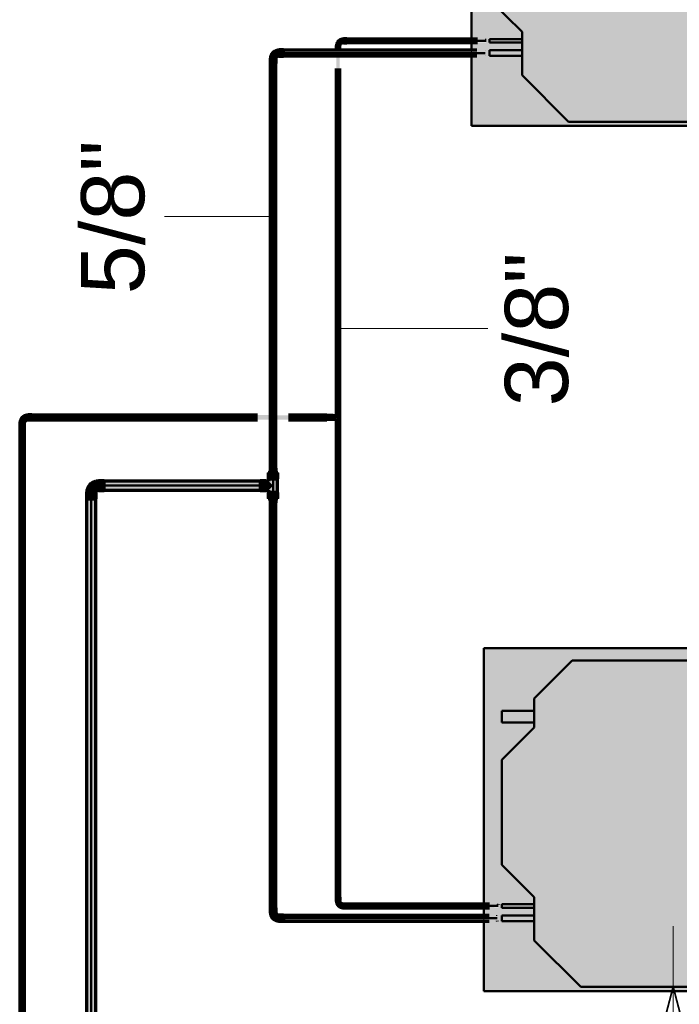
# Model space of a CAD drawing. Header units: millimetres. Extents: x -12740 to 214440, y -11012 to 10812.
# Tile 161 of 168: x 27275 to 29103, y 4955 to 7681. Entities that reach past the tile are written whole.
import ezdxf

# ---------------------------------------------------------------- set-up
doc = ezdxf.new("R2010")
doc.units = ezdxf.units.MM
doc.linetypes.add('Centro', pattern=[30, 12, -6, 6, -6])
doc.linetypes.add('Oculto 1_5', pattern=[2.2, 1.5, -0.7])
for name, color, linetype, lineweight in [('A-ANNO-DIMS', 211, 'Continuous', 9), ('A-ANNO-DIMS-70', 211, 'Continuous', 9), ('A-DETL', 90, 'Oculto 1_5', 18), ('M-EQPM', 50, 'Continuous', 50), ('P-PIPE', 3, 'Continuous', 70), ('P-PIPE-CNTR', 3, 'Centro', 50), ('P-PIPE-IDEN', 2, 'Continuous', 9)]:
    doc.layers.add(name, color=color, linetype=linetype, lineweight=lineweight)
doc.styles.add('Arial_1', font='arial.ttf', dxfattribs={"height": 175})
doc.dimstyles.new('Diagonal_-_2_5_mm_Arial_1', dxfattribs={"dimscale": 304.8, "dimtxt": 178.545395, "dimasz": 0.688976, "dimexe": 0.551181, "dimexo": 0.344488, "dimgap": 0.401903, "dimtad": 1, "dimlfac": 0.001, "dimrnd": 0.01, "dimzin": 0, "dimdsep": 46, "dimtxsty": 'Arial_1', "dimblk1": 'OPEN30', "dimblk2": 'OPEN30', "dimsah": 1, "dimcen": 0.09, "dimdle": 0.551181, "dimazin": 0, "dimtfac": 1, "dimtdec": 4, "dimtix": 1, "dimtmove": 0, "dimatfit": 3, "dimfxl": 1, "dimtvp": 1, "dimtfill": 1, "dimtolj": 1, "dimtzin": 0, "dimarcsym": 2})

# ---------------------------------------------------------------- blocks, each defined once
blk = doc.blocks.new('Cotovelo - Soldado - CU - Padrão-V93-PAVIMENTO SUPERIOR TUBULAÇÃO FRIGORIGENA')
at = {"layer": 'P-PIPE', "lineweight": 18}
for points in [[(27970, 7571.7), (27984.7, 7571.9), (27985.4, 7572), (27988.1, 7578.4), (27994.1, 7581.7), (27994.7, 7581.7), (27994, 7596.4), (27987.3, 7595), (27982.1, 7593.6), (27972.8, 7584.4), (27969.9, 7571.7)], [(27994.7, 7580.6), (28006.4, 7580.9), (28006.4, 7597.6), (27994.7, 7597.3), (27994.7, 7580.9)], [(27971.4, 7560.1), (27985.9, 7560.1), (27985.6, 7571.7), (27968.9, 7571.7), (27969.2, 7560.1), (27970, 7560.1)]]:
    blk.add_hatch(color=160, dxfattribs=at).paths.add_polyline_path(points)
at = {"layer": 'P-PIPE', "color": 5}
for p, q in [((28006.4, 7597.6), (27994.7, 7597.6)), ((27994.7, 7597.6), (27994.7, 7580.6)), ((27994.7, 7580.6), (28006.4, 7580.6)), ((28006.4, 7580.6), (28006.4, 7597.6)), ((27968.9, 7571.7), (27968.9, 7560.1)), ((27985.9, 7571.7), (27968.9, 7571.7)), ((27968.9, 7560.1), (27985.9, 7560.1)), ((27985.9, 7560.1), (27985.9, 7571.7))]:
    blk.add_line(p, q, dxfattribs=at)
at = {"layer": 'P-PIPE', "color": 5, "flags": 128}
for points in [[(27994.7, 7597), (27993.7, 7597), (27992.7, 7596.9), (27991.7, 7596.8), (27990.7, 7596.7), (27989.7, 7596.5), (27988.7, 7596.3), (27987.7, 7596), (27986.8, 7595.7), (27985.8, 7595.4), (27984.9, 7595), (27983.9, 7594.6), (27983, 7594.1), (27982.1, 7593.7), (27981.3, 7593.1), (27980.4, 7592.6), (27979.6, 7592), (27978.8, 7591.4), (27978, 7590.7), (27977.3, 7590), (27976.6, 7589.3), (27975.9, 7588.6), (27975.2, 7587.8), (27974.6, 7587), (27974, 7586.2), (27973.4, 7585.4), (27972.9, 7584.5), (27972.4, 7583.6), (27972, 7582.7), (27971.5, 7581.8), (27971.2, 7580.9), (27970.8, 7579.9), (27970.5, 7579), (27970.2, 7578), (27970, 7577), (27969.8, 7576), (27969.7, 7575), (27969.5, 7574), (27969.5, 7573), (27969.4, 7572), (27969.4, 7571.7)], [(27985.3, 7571.7), (27985.3, 7572.1), (27985.3, 7572.5), (27985.4, 7572.9), (27985.4, 7573.2), (27985.5, 7573.6), (27985.6, 7574), (27985.7, 7574.3), (27985.8, 7574.7), (27985.9, 7575), (27986.1, 7575.4), (27986.2, 7575.7), (27986.4, 7576.1), (27986.6, 7576.4), (27986.7, 7576.7), (27987, 7577), (27987.2, 7577.3), (27987.4, 7577.6), (27987.6, 7577.9), (27987.9, 7578.2), (27988.2, 7578.5), (27988.4, 7578.7), (27988.7, 7579), (27989, 7579.2), (27989.3, 7579.4), (27989.6, 7579.6), (27989.9, 7579.8), (27990.3, 7580), (27990.6, 7580.2), (27991, 7580.3), (27991.3, 7580.5), (27991.7, 7580.6), (27992, 7580.7), (27992.4, 7580.8), (27992.7, 7580.9), (27993.1, 7581), (27993.5, 7581), (27993.8, 7581.1), (27994.2, 7581.1), (27994.6, 7581.1), (27994.7, 7581.1)]]:
    blk.add_lwpolyline(points, dxfattribs=at)
blk = doc.blocks.new('Cotovelo - Soldado - CU - Padrão-V94-PAVIMENTO SUPERIOR TUBULAÇÃO FRIGORIGENA')
at = {"layer": 'P-PIPE', "lineweight": 18}
for points in [[(27971.4, 5210.3), (27985.9, 5210.3), (27985.6, 5222), (27968.9, 5222), (27969.2, 5210.3), (27970, 5210.3)], [(27994.7, 5185.6), (27994.6, 5200.4), (27994.7, 5201), (27988.1, 5203.7), (27984.7, 5209.7), (27984.7, 5210.3), (27970, 5209.6), (27971.4, 5203), (27972.8, 5197.7), (27982.1, 5188.5), (27994, 5185.7)], [(27994.7, 5184.5), (28006.4, 5184.8), (28006.4, 5201.5), (27994.7, 5201.2), (27994.7, 5184.8)]]:
    blk.add_hatch(color=160, dxfattribs=at).paths.add_polyline_path(points)
at = {"layer": 'P-PIPE', "color": 5}
for p, q in [((27968.9, 5222), (27968.9, 5210.3)), ((27985.9, 5222), (27968.9, 5222)), ((27968.9, 5210.3), (27985.9, 5210.3)), ((27985.9, 5210.3), (27985.9, 5222)), ((28006.4, 5201.5), (27994.7, 5201.5)), ((27994.7, 5184.5), (28006.4, 5184.5))]:
    blk.add_line(p, q, dxfattribs=at)
at = {"layer": 'P-PIPE', "color": 5, "flags": 128}
for points in [[(27969.4, 5210.3), (27969.5, 5209.3), (27969.5, 5208.3), (27969.6, 5207.3), (27969.8, 5206.3), (27969.9, 5205.3), (27970.2, 5204.3), (27970.4, 5203.4), (27970.7, 5202.4), (27971.1, 5201.4), (27971.4, 5200.5), (27971.8, 5199.6), (27972.3, 5198.7), (27972.8, 5197.8), (27973.3, 5196.9), (27973.9, 5196.1), (27974.4, 5195.3), (27975.1, 5194.5), (27975.7, 5193.7), (27976.4, 5192.9), (27977.1, 5192.2), (27977.8, 5191.5), (27978.6, 5190.9), (27979.4, 5190.2), (27980.2, 5189.7), (27981.1, 5189.1), (27981.9, 5188.6), (27982.8, 5188.1), (27983.7, 5187.6), (27984.6, 5187.2), (27985.5, 5186.8), (27986.5, 5186.5), (27987.5, 5186.1), (27988.4, 5185.9), (27989.4, 5185.6), (27990.4, 5185.5), (27991.4, 5185.3), (27992.4, 5185.2), (27993.4, 5185.1), (27994.4, 5185.1), (27994.7, 5185.1)], [(27994.7, 5201), (27994.3, 5201), (27993.9, 5201), (27993.6, 5201), (27993.2, 5201.1), (27992.8, 5201.1), (27992.5, 5201.2), (27992.1, 5201.3), (27991.7, 5201.4), (27991.4, 5201.6), (27991, 5201.7), (27990.7, 5201.8), (27990.4, 5202), (27990, 5202.2), (27989.7, 5202.4), (27989.4, 5202.6), (27989.1, 5202.8), (27988.8, 5203), (27988.5, 5203.3), (27988.2, 5203.5), (27988, 5203.8), (27987.7, 5204.1), (27987.5, 5204.4), (27987.2, 5204.7), (27987, 5205), (27986.8, 5205.3), (27986.6, 5205.6), (27986.4, 5205.9), (27986.3, 5206.2), (27986.1, 5206.6), (27986, 5206.9), (27985.8, 5207.3), (27985.7, 5207.6), (27985.6, 5208), (27985.5, 5208.4), (27985.4, 5208.7), (27985.4, 5209.1), (27985.4, 5209.5), (27985.3, 5209.9), (27985.3, 5210.2), (27985.3, 5210.3)]]:
    blk.add_lwpolyline(points, dxfattribs=at)
at = {"layer": 'P-PIPE', "color": 5}
for centre in [(27994.7, 5193), (28006.4, 5193)]:
    blk.add_ellipse(centre, major_axis=(0, 8.49), ratio=0.000015, start_param=0, end_param=3.141593, dxfattribs=at)
blk = doc.blocks.new('Cotovelo - Soldado - CU - Padrão-V95-PAVIMENTO SUPERIOR TUBULAÇÃO FRIGORIGENA')
at = {"layer": 'P-PIPE', "lineweight": 18}
for points in [[(28156.7, 7607.5), (28161.9, 7607.5), (28162.5, 7608.3), (28165.2, 7615), (28171.5, 7618.4), (28172.7, 7618.4), (28172.7, 7626.5), (28167.6, 7625.5), (28158.5, 7621.7), (28153.9, 7610.6), (28153.9, 7607.5), (28156.6, 7607.5)], [(28181.4, 7617.8), (28181.4, 7627.9), (28172.7, 7627.4), (28172.7, 7617.8), (28173.7, 7617.8)], [(28152.8, 7598.8), (28162.5, 7598.8), (28161.7, 7607.5), (28152.3, 7607.5), (28152.3, 7598.8)]]:
    blk.add_hatch(color=20, dxfattribs=at).paths.add_polyline_path(points)
at = {"layer": 'P-PIPE', "color": 1}
for p, q in [((28181.4, 7628.1), (28172.7, 7628.1)), ((28172.7, 7617.6), (28181.4, 7617.6)), ((28152.1, 7607.5), (28152.1, 7598.8)), ((28152.3, 7607.5), (28152.1, 7607.5)), ((28162.6, 7607.5), (28152.1, 7607.5)), ((28152.1, 7598.8), (28162.6, 7598.8)), ((28152.1, 7598.8), (28152.3, 7598.8)), ((28162.6, 7607.5), (28162.5, 7607.5)), ((28162.5, 7598.8), (28162.6, 7598.8)), ((28162.6, 7598.8), (28162.6, 7607.5))]:
    blk.add_line(p, q, dxfattribs=at)
at = {"layer": 'P-PIPE', "color": 1, "flags": 128}
for points in [[(28172.7, 7627.6), (28171.9, 7627.6), (28171.1, 7627.6), (28170.3, 7627.5), (28169.5, 7627.4), (28168.7, 7627.2), (28167.9, 7627), (28167.2, 7626.8), (28166.4, 7626.6), (28165.6, 7626.3), (28164.9, 7626), (28164.2, 7625.7), (28163.4, 7625.3), (28162.7, 7625), (28162, 7624.6), (28161.4, 7624.1), (28160.7, 7623.6), (28160.1, 7623.1), (28159.5, 7622.6), (28158.9, 7622.1), (28158.3, 7621.5), (28157.8, 7620.9), (28157.2, 7620.3), (28156.7, 7619.7), (28156.3, 7619), (28155.8, 7618.4), (28155.4, 7617.7), (28155, 7617), (28154.6, 7616.3), (28154.3, 7615.5), (28154, 7614.8), (28153.7, 7614), (28153.5, 7613.3), (28153.2, 7612.5), (28153.1, 7611.7), (28152.9, 7610.9), (28152.8, 7610.1), (28152.7, 7609.3), (28152.6, 7608.5), (28152.6, 7607.7), (28152.6, 7607.5)], [(28162.1, 7607.5), (28162.1, 7607.9), (28162.2, 7608.4), (28162.2, 7608.8), (28162.3, 7609.2), (28162.3, 7609.6), (28162.4, 7610), (28162.6, 7610.4), (28162.7, 7610.8), (28162.8, 7611.2), (28163, 7611.6), (28163.1, 7612), (28163.3, 7612.4), (28163.5, 7612.8), (28163.8, 7613.1), (28164, 7613.5), (28164.2, 7613.8), (28164.5, 7614.2), (28164.8, 7614.5), (28165.1, 7614.8), (28165.4, 7615.1), (28165.7, 7615.4), (28166, 7615.7), (28166.3, 7615.9), (28166.7, 7616.2), (28167, 7616.4), (28167.4, 7616.6), (28167.7, 7616.9), (28168.1, 7617), (28168.5, 7617.2), (28168.9, 7617.4), (28169.3, 7617.5), (28169.7, 7617.7), (28170.1, 7617.8), (28170.5, 7617.9), (28170.9, 7617.9), (28171.3, 7618), (28171.8, 7618.1), (28172.2, 7618.1), (28172.6, 7618.1), (28172.7, 7618.1)]]:
    blk.add_lwpolyline(points, dxfattribs=at)
at = {"layer": 'P-PIPE', "color": 1}
for centre, start_param, end_param in [((28172.7, 7622.9), 6.021386, 6.283185), ((28172.7, 7622.9), 0, 3.141593), ((28172.7, 7622.9), 3.141593, 3.403392), ((28181.4, 7622.9), 0, 3.141593), ((28181.4, 7622.9), 6.021386, 6.283185), ((28181.4, 7622.9), 3.141593, 3.403392)]:
    blk.add_ellipse(centre, major_axis=(0, 5.26), ratio=0.000089, start_param=start_param, end_param=end_param, dxfattribs=at)
blk = doc.blocks.new('Cotovelo - Soldado - CU - Padrão-V96-PAVIMENTO SUPERIOR TUBULAÇÃO FRIGORIGENA')
at = {"layer": 'P-PIPE', "lineweight": 18}
for points in [[(28161.3, 5242.3), (28162.7, 5242.3), (28162.1, 5251.2), (28152.1, 5251.2), (28152.6, 5242.3), (28160.1, 5242.3)], [(28172.9, 5223), (28172.9, 5231.5), (28172.1, 5232.1), (28165.5, 5234.9), (28162.1, 5241.1), (28162.1, 5242.3), (28153.5, 5242.3), (28153.7, 5239.2), (28158.4, 5227.8), (28169.8, 5223.1)], [(28181.8, 5221.5), (28181.8, 5232.1), (28172.9, 5231.3), (28173.7, 5221.5)]]:
    blk.add_hatch(color=20, dxfattribs=at).paths.add_polyline_path(points)
at = {"layer": 'P-PIPE', "color": 1}
for p, q in [((28151.9, 5251.2), (28151.9, 5242.3)), ((28162.9, 5251.2), (28151.9, 5251.2)), ((28152.1, 5251.2), (28151.9, 5251.2)), ((28151.9, 5242.3), (28152.1, 5242.3)), ((28151.9, 5242.3), (28162.9, 5242.3)), ((28162.9, 5251.2), (28162.7, 5251.2)), ((28162.7, 5242.3), (28162.9, 5242.3)), ((28162.9, 5242.3), (28162.9, 5251.2)), ((28181.8, 5232.3), (28172.9, 5232.3)), ((28172.9, 5221.3), (28181.8, 5221.3))]:
    blk.add_line(p, q, dxfattribs=at)
at = {"layer": 'P-PIPE', "color": 1, "flags": 128}
for points in [[(28152.4, 5242.3), (28152.4, 5241.5), (28152.4, 5240.7), (28152.5, 5239.9), (28152.6, 5239.1), (28152.8, 5238.2), (28153, 5237.4), (28153.2, 5236.7), (28153.4, 5235.9), (28153.7, 5235.1), (28154, 5234.3), (28154.3, 5233.6), (28154.7, 5232.9), (28155.1, 5232.1), (28155.5, 5231.4), (28156, 5230.7), (28156.4, 5230.1), (28156.9, 5229.4), (28157.5, 5228.8), (28158, 5228.2), (28158.6, 5227.6), (28159.2, 5227.1), (28159.8, 5226.5), (28160.5, 5226), (28161.1, 5225.5), (28161.8, 5225.1), (28162.5, 5224.6), (28163.2, 5224.2), (28163.9, 5223.9), (28164.7, 5223.5), (28165.4, 5223.2), (28166.2, 5222.9), (28167, 5222.7), (28167.8, 5222.5), (28168.6, 5222.3), (28169.4, 5222.1), (28170.2, 5222), (28171, 5221.9), (28171.8, 5221.8), (28172.7, 5221.8), (28172.9, 5221.8)], [(28172.9, 5231.8), (28172.5, 5231.8), (28172, 5231.9), (28171.6, 5231.9), (28171.2, 5232), (28170.8, 5232), (28170.4, 5232.1), (28170, 5232.2), (28169.6, 5232.4), (28169.2, 5232.5), (28168.8, 5232.7), (28168.4, 5232.8), (28168, 5233), (28167.7, 5233.2), (28167.3, 5233.4), (28166.9, 5233.7), (28166.6, 5233.9), (28166.3, 5234.2), (28166, 5234.4), (28165.6, 5234.7), (28165.3, 5235), (28165.1, 5235.3), (28164.8, 5235.6), (28164.5, 5236), (28164.3, 5236.3), (28164, 5236.6), (28163.8, 5237), (28163.6, 5237.4), (28163.4, 5237.7), (28163.3, 5238.1), (28163.1, 5238.5), (28162.9, 5238.9), (28162.8, 5239.3), (28162.7, 5239.7), (28162.6, 5240.1), (28162.5, 5240.5), (28162.5, 5241), (28162.4, 5241.4), (28162.4, 5241.8), (28162.4, 5242.2), (28162.4, 5242.3)]]:
    blk.add_lwpolyline(points, dxfattribs=at)
at = {"layer": 'P-PIPE', "color": 1}
for centre, start_param, end_param in [((28172.9, 5226.8), 6.021386, 6.283185), ((28172.9, 5226.8), 0, 3.141593), ((28172.9, 5226.8), 3.141593, 3.403392), ((28181.8, 5226.8), 0, 3.141593), ((28181.8, 5226.8), 6.021386, 6.283185), ((28181.8, 5226.8), 3.141593, 3.403392)]:
    blk.add_ellipse(centre, major_axis=(0, 5.5), ratio=0.000103, start_param=start_param, end_param=end_param, dxfattribs=at)
blk = doc.blocks.new('Cotovelo - Soldado - CU - Padrão-V107-PAVIMENTO SUPERIOR TUBULAÇÃO FRIGORIGENA')
at = {"layer": 'P-PIPE', "lineweight": 18}
for points in [[(-16.3, 6.6), (-26.5, 6), (-26.5, -6.6), (-16.3, -6), (-16.3, 6)], [(4.9, 16.3), (-6, 16.3), (-6.4, 16.3), (-9.3, 9.3), (-16.3, 6), (-16.3, -4.9), (-11.2, -5), (-5, -3.3), (3.3, 5), (5.4, 12.9)], [(4.9, 26.5), (-6.6, 26.5), (-6, 16.3), (6.6, 16.3), (6, 26.5)]]:
    blk.add_hatch(color=20, dxfattribs=at).paths.add_polyline_path(points)
at = {"layer": 'P-PIPE', "color": 1}
for p, q in [((-16.3, 6.9), (-26.5, 6.9)), ((-26.5, 6.9), (-26.5, -6.9)), ((-26.5, 6.9), (-26.5, 6.6)), ((-16.3, 6.6), (-16.3, 6.9)), ((-16.3, -6.9), (-16.3, 6.9)), ((-6.9, 26.5), (-6.9, 16.3)), ((6.9, 26.5), (-6.9, 26.5)), ((-6.6, 26.5), (-6.9, 26.5)), ((-6.9, 16.3), (-6.6, 16.3)), ((-6.9, 16.3), (6.9, 16.3)), ((6.9, 26.5), (6.6, 26.5)), ((6.6, 16.3), (6.9, 16.3)), ((6.9, 16.3), (6.9, 26.5)), ((-26.5, -6.6), (-26.5, -6.9)), ((-26.5, -6.9), (-16.3, -6.9)), ((-16.3, -6.9), (-16.3, -6.6))]:
    blk.add_line(p, q, dxfattribs=at)
at = {"layer": 'P-PIPE', "color": 1, "flags": 128}
for points in [[(-6.4, 16.3), (-6.4, 15.9), (-6.4, 15.5), (-6.4, 15.1), (-6.5, 14.7), (-6.5, 14.4), (-6.6, 14), (-6.7, 13.6), (-6.9, 13.2), (-7, 12.8), (-7.1, 12.4), (-7.3, 12.1), (-7.5, 11.7), (-7.7, 11.4), (-7.9, 11), (-8.1, 10.7), (-8.3, 10.4), (-8.6, 10.1), (-8.8, 9.8), (-9.1, 9.5), (-9.4, 9.2), (-9.7, 8.9), (-10, 8.6), (-10.3, 8.4), (-10.6, 8.2), (-10.9, 7.9), (-11.3, 7.7), (-11.6, 7.5), (-12, 7.3), (-12.3, 7.2), (-12.7, 7), (-13.1, 6.9), (-13.5, 6.8), (-13.9, 6.7), (-14.2, 6.6), (-14.6, 6.5), (-15, 6.4), (-15.4, 6.4), (-15.8, 6.4), (-16.2, 6.3), (-16.3, 6.3)], [(-16.3, -6.4), (-15.4, -6.3), (-14.5, -6.3), (-13.6, -6.2), (-12.7, -6.1), (-11.8, -5.9), (-10.9, -5.7), (-10.1, -5.5), (-9.2, -5.2), (-8.3, -4.9), (-7.5, -4.6), (-6.7, -4.2), (-5.9, -3.8), (-5.1, -3.4), (-4.3, -2.9), (-3.5, -2.4), (-2.8, -1.9), (-2.1, -1.3), (-1.4, -0.7), (-0.7, -0.1), (-0.1, 0.5), (0.6, 1.2), (1.1, 1.9), (1.7, 2.6), (2.2, 3.3), (2.8, 4.1), (3.2, 4.9), (3.7, 5.6), (4.1, 6.5), (4.5, 7.3), (4.8, 8.1), (5.1, 9), (5.4, 9.8), (5.6, 10.7), (5.8, 11.6), (6, 12.5), (6.2, 13.4), (6.3, 14.3), (6.3, 15.2), (6.3, 16.1), (6.3, 16.3)]]:
    blk.add_lwpolyline(points, dxfattribs=at)
blk = doc.blocks.new('Cotovelo - Soldado - CU - Padrão-V108-PAVIMENTO SUPERIOR TUBULAÇÃO FRIGORIGENA')
at = {"layer": 'P-PIPE', "lineweight": 18}
for points in [[(-13.4, 36.4), (-12.9, 20.3), (13.4, 20.3), (12.9, 36.4), (-12.9, 36.4)], [(-36.4, 13.4), (-36.4, -13.4), (-20.3, -12.9), (-20.3, 13.4)], [(-11.9, 20.3), (-12.9, 19.8), (-14.9, 14.9), (-20.3, 11.9), (-20.3, -11.9), (-13.8, -11), (-3.8, -8.3), (8.5, 4.7), (11.9, 20.3), (-11.6, 20.3)]]:
    blk.add_hatch(color=160, dxfattribs=at).paths.add_polyline_path(points)
at = {"layer": 'P-PIPE', "color": 5}
for p, q in [((-13.4, 36.4), (-13.4, 20.3)), ((13.4, 36.4), (-13.4, 36.4)), ((13.4, 20.3), (13.4, 36.4)), ((-20.3, 13.4), (-36.4, 13.4)), ((-36.4, 13.4), (-36.4, -13.4)), ((-20.3, -13.4), (-20.3, 13.4)), ((-13.4, 20.3), (13.4, 20.3)), ((-36.4, -13.4), (-20.3, -13.4))]:
    blk.add_line(p, q, dxfattribs=at)
at = {"layer": 'P-PIPE', "color": 5, "flags": 128}
for points in [[(-12.7, 20.3), (-12.7, 20), (-12.7, 19.7), (-12.8, 19.4), (-12.8, 19.1), (-12.9, 18.8), (-12.9, 18.5), (-13, 18.2), (-13.1, 17.9), (-13.2, 17.6), (-13.3, 17.3), (-13.4, 17), (-13.6, 16.8), (-13.7, 16.5), (-13.9, 16.3), (-14, 16), (-14.2, 15.8), (-14.4, 15.5), (-14.6, 15.3), (-14.8, 15.1), (-15, 14.8), (-15.2, 14.6), (-15.4, 14.4), (-15.7, 14.2), (-15.9, 14.1), (-16.2, 13.9), (-16.4, 13.7), (-16.7, 13.6), (-17, 13.5), (-17.2, 13.3), (-17.5, 13.2), (-17.8, 13.1), (-18.1, 13), (-18.4, 12.9), (-18.7, 12.9), (-19, 12.8), (-19.3, 12.8), (-19.6, 12.7), (-19.9, 12.7), (-20.2, 12.7), (-20.3, 12.7)], [(-20.3, -12.7), (-19, -12.7), (-17.6, -12.6), (-16.3, -12.5), (-15, -12.3), (-13.7, -12), (-12.4, -11.8), (-11.2, -11.4), (-9.9, -11), (-8.7, -10.6), (-7.4, -10.1), (-6.2, -9.6), (-5, -9), (-3.9, -8.3), (-2.8, -7.7), (-1.7, -6.9), (-0.6, -6.2), (0.5, -5.4), (1.5, -4.5), (2.4, -3.6), (3.4, -2.7), (4.3, -1.7), (5.1, -0.7), (6, 0.3), (6.7, 1.4), (7.5, 2.5), (8.2, 3.6), (8.8, 4.7), (9.4, 5.9), (10, 7.1), (10.5, 8.3), (10.9, 9.6), (11.3, 10.8), (11.7, 12.1), (12, 13.4), (12.2, 14.7), (12.4, 16), (12.6, 17.3), (12.7, 18.6), (12.7, 19.9), (12.7, 20.3)]]:
    blk.add_lwpolyline(points, dxfattribs=at)
blk = doc.blocks.new('Midea_VRF_Indoor_4-way Cassette_MI-90_100_112_140_Q4_DHN1-D _2nd DC_ - MI2-112Q4DHN1-V14-PAVIMENTO SUPERIOR TUBULAÇÃO FRIGORIGENA')
at = {"layer": 'M-EQPM', "linetype": 'Oculto 1_5', "lineweight": 18}
h = blk.add_hatch(color=256, dxfattribs=at)
h.paths.add_polyline_path([(-415, 475), (-475, 475), (-475, -475), (475, -475), (475, 234.6), (434.7, 235.3), (434.7, 244.2), (475, 244.2), (475, 265.3), (437.7, 265.5), (437.7, 281.1), (475, 281.1), (475, 475), (-295, 475)])
h.paths.add_polyline_path([(-206.4, 463.6), (206.4, 463.6), (335, 335), (335, 281.2), (425, 280.9), (425, 265.3), (335, 265.3), (335, 244.2), (425, 243.5), (425, 234.6), (335, 234.6), (335, 215), (425, 125), (425, -165), (335, -255), (335, -269), (425, -269.5), (425, -301), (335, -301), (335, -335), (229.6, -440.4), (-229.6, -440.4), (-415, -255), (-415, 255), (-295, 375)])
for points in [[(206.4, 463.6), (-206.4, 463.6), (-415, 255), (-415, -255), (-229.6, -440.4), (229.6, -440.4), (335, -335), (335, -255), (425, -165), (425, 125), (335, 215), (335, 335)], [(425, 281.2), (335, 280.9), (335, 265.3), (425, 265.5), (425, 280.9)], [(335, 244.2), (335, 234.6), (425, 235.3), (425, 244.2)], [(425, -269), (335, -269.5), (335, -301), (425, -300.5), (425, -269.5)]]:
    blk.add_hatch(color=256, dxfattribs=at).paths.add_polyline_path(points)
at = {"layer": 'A-DETL'}
for p, q in [((475, 265.3), (475, 281.1)), ((475, 281.1), (475, 265.3)), ((475, 234.9), (475, 243.9)), ((475, 243.9), (475, 234.9))]:
    blk.add_line(p, q, dxfattribs=at)
at = {"layer": 'M-EQPM'}
for p, q in [((0, 475), (-475, 475)), ((-475, 475), (-475, -475)), ((-475, -475), (-475, 475)), ((-475, 475), (475, 475)), ((-206.4, 463.6), (-415, 255)), ((-415, 255), (-206.4, 463.6)), ((206.4, 463.6), (-206.4, 463.6)), ((-206.4, 463.6), (206.4, 463.6)), ((475, 475), (0, 475)), ((335, 335), (206.4, 463.6)), ((206.4, 463.6), (335, 335)), ((475, 281.1), (475, 475)), ((475, 475), (475, 281.1)), ((335, 215), (335, 335)), ((335, 335), (335, 215)), ((425, 281.2), (335, 281.2)), ((425, 265.3), (425, 281.2)), ((-415, 255), (-415, -255)), ((-415, -255), (-415, 255)), ((335, 265.3), (425, 265.3)), ((475, 244), (475, 265.3)), ((475, 265.3), (475, 244)), ((425, 244.2), (335, 244.2)), ((335, 234.6), (425, 234.6)), ((425, 234.6), (425, 244.2)), ((475, -475), (475, 234.9)), ((475, 234.9), (475, -475)), ((425, 125), (335, 215)), ((335, 215), (425, 125)), ((425, -165), (425, 125)), ((425, 125), (425, -165)), ((335, -255), (425, -165)), ((425, -165), (335, -255)), ((-415, -255), (-229.6, -440.4)), ((-229.6, -440.4), (-415, -255)), ((335, -335), (335, -255)), ((335, -255), (335, -335)), ((425, -269), (335, -269)), ((425, -301), (425, -269)), ((335, -301), (425, -301)), ((229.6, -440.4), (335, -335)), ((335, -335), (229.6, -440.4)), ((-229.6, -440.4), (229.6, -440.4)), ((229.6, -440.4), (-229.6, -440.4)), ((-475, -475), (475, -475)), ((475, -475), (-475, -475))]:
    blk.add_line(p, q, dxfattribs=at)
blk = doc.blocks.new('Midea_VRF_Indoor_4-way Cassette_MI-90_100_112_140_Q4_DHN1-D _2nd DC_ - MI2-112Q4DHN1-V15-PAVIMENTO SUPERIOR TUBULAÇÃO FRIGORIGENA')
at = {"layer": 'M-EQPM', "linetype": 'Oculto 1_5', "lineweight": 18}
h = blk.add_hatch(color=256, dxfattribs=at)
h.paths.add_polyline_path([(-475, 475), (-475, -475), (475, -475), (475, 234.6), (434.7, 235.3), (434.7, 244.2), (475, 244.2), (475, 265.3), (437.7, 265.5), (437.7, 281.1), (475, 281.1), (475, 475), (-415, 475)])
h.paths.add_polyline_path([(-206.4, 463.6), (206.4, 463.6), (335, 335), (335, 281.2), (425, 280.9), (425, 265.3), (335, 265.3), (335, 244.2), (425, 243.5), (425, 234.6), (335, 234.6), (335, 215), (425, 125), (425, -165), (335, -255), (335, -269), (425, -269.5), (425, -301), (335, -301), (335, -335), (229.6, -440.4), (-229.6, -440.4), (-415, -255), (-415, 255), (-328.8, 341.2)])
for points in [[(134.2, 463.6), (-206.4, 463.6), (-415, 255), (-415, -255), (-229.6, -440.4), (229.6, -440.4), (335, -335), (335, -255), (425, -165), (425, 125), (335, 215), (335, 335), (206.4, 463.6)], [(335, 281.2), (335, 265.3), (425, 265.5), (425, 281.2)], [(335, 244.2), (335, 234.6), (425, 235.3), (425, 244.2)], [(335, -269), (335, -301), (425, -300.5), (425, -269)]]:
    blk.add_hatch(color=256, dxfattribs=at).paths.add_polyline_path(points)
at = {"layer": 'A-DETL'}
for p, q in [((475, 265.3), (475, 281.1)), ((475, 281.1), (475, 265.3)), ((475, 234.9), (475, 243.9)), ((475, 243.9), (475, 234.9))]:
    blk.add_line(p, q, dxfattribs=at)
at = {"layer": 'M-EQPM'}
for p, q in [((0, 475), (-475, 475)), ((-475, 475), (-475, -475)), ((-475, -475), (-475, 475)), ((-475, 475), (475, 475)), ((-206.4, 463.6), (-415, 255)), ((-415, 255), (-206.4, 463.6)), ((206.4, 463.6), (-206.4, 463.6)), ((-206.4, 463.6), (206.4, 463.6)), ((475, 475), (0, 475)), ((335, 335), (206.4, 463.6)), ((206.4, 463.6), (335, 335)), ((475, 281.1), (475, 475)), ((475, 475), (475, 281.1)), ((335, 215), (335, 335)), ((335, 335), (335, 215)), ((425, 281.2), (335, 281.2)), ((425, 265.3), (425, 281.2)), ((-415, 255), (-415, -255)), ((-415, -255), (-415, 255)), ((335, 265.3), (425, 265.3)), ((475, 244), (475, 265.3)), ((475, 265.3), (475, 244)), ((425, 244.2), (335, 244.2)), ((335, 234.6), (425, 234.6)), ((425, 234.6), (425, 244.2)), ((475, -475), (475, 234.9)), ((475, 234.9), (475, -475)), ((425, 125), (335, 215)), ((335, 215), (425, 125)), ((425, -165), (425, 125)), ((425, 125), (425, -165)), ((335, -255), (425, -165)), ((425, -165), (335, -255)), ((-415, -255), (-229.6, -440.4)), ((-229.6, -440.4), (-415, -255)), ((335, -335), (335, -255)), ((335, -255), (335, -335)), ((425, -269), (335, -269)), ((425, -301), (425, -269)), ((335, -301), (425, -301)), ((229.6, -440.4), (335, -335)), ((335, -335), (229.6, -440.4)), ((-229.6, -440.4), (229.6, -440.4)), ((229.6, -440.4), (-229.6, -440.4)), ((-475, -475), (475, -475)), ((475, -475), (-475, -475))]:
    blk.add_line(p, q, dxfattribs=at)
blk = doc.blocks.new('DIMBLOCK21-PAVIMENTO SUPERIOR TUBULAÇÃO FRIGORIGENA')
at = {"layer": 'A-ANNO-DIMS-70'}
for p, q in [((29086, 3377.2), (29086, 5170.7)), ((29086, 5002.7), (28918, 5002.7)), ((29086, 5002.7), (29141.1, 5002.7)), ((29086, 3545.2), (28699.9, 3545.2)), ((29086, 3545.2), (29254, 3545.2))]:
    blk.add_line(p, q, dxfattribs=at)
at = {"layer": 'A-ANNO-DIMS-70', "lineweight": 35}
for p, q in [((29086, 5002.7), (29029.7, 4792.7)), ((29086, 5002.7), (29142.2, 4792.7)), ((29086, 3545.2), (29029.7, 3755.2)), ((29086, 3545.2), (29142.2, 3755.2))]:
    blk.add_line(p, q, dxfattribs=at)
at = {"layer": 'A-ANNO-DIMS-70', "color": 0, "insert": (28736.3, 3901.7), "char_height": 175, "width": 893.276, "attachment_point": 1, "rotation": 90, "line_spacing_factor": 0.941778, "style": 'Arial_1', "bg_fill": 3, "box_fill_scale": 1.25, "bg_fill_color": 256, "bg_fill_true_color": 13158600, "bg_fill_transparency": 0}
blk.add_mtext('1.46 m', dxfattribs=at)
blk = doc.blocks.new('_Open30')
at = {"color": 0, "linetype": 'ByBlock', "lineweight": -2}
for p, q in [((-1, 0.268), (0, 0)), ((0, 0), (-1, -0.268)), ((0, 0), (-1, 0))]:
    blk.add_line(p, q, dxfattribs=at)

msp = doc.modelspace()

# ---------------------------------------------------------------- hatches: boundary and pattern name
at = {"layer": 'P-PIPE'}
for color, points in [(10, [(28567.703, 7622.862), (28567.704, 7627.622), (28181.404, 7626.985), (28181.403, 7622.862), (28405.177, 7622.862)]), (10, [(28405.177, 7618.102), (28567.704, 7618.74), (28567.703, 7622.862), (28181.403, 7622.862), (28181.404, 7618.102)]), (170, [(28564.719, 7589.06), (28564.719, 7596.995), (28006.357, 7596.416), (28006.357, 7589.06), (28405.177, 7589.06)]), (170, [(28564.719, 7581.125), (28564.719, 7589.06), (28006.357, 7589.06), (28006.357, 7581.125), (28405.177, 7581.125)]), (170, [(27977.378, 6439.005), (27977.378, 7560.081), (27969.443, 7560.081), (27970.022, 6439.005), (27975.324, 6439.005)]), (170, [(27977.378, 6439.005), (27985.313, 6439.005), (27984.734, 7560.081), (27977.378, 7560.081), (27977.378, 6607.636)]), (10, [(28152.853, 6593.67), (28162.425, 6593.67), (28161.903, 6602.354), (28152.331, 6602.354), (28152.331, 6593.67)]), (10, [(28126.263, 6574.754), (28134.937, 6575.279), (28134.937, 6584.907), (28126.263, 6584.382), (28126.263, 6575.279)]), (10, [(28143.621, 6574.783), (28143.621, 6584.878), (28134.937, 6584.356), (28134.937, 6574.783)]), (10, [(28143.621, 6575.708), (28154.012, 6576.465), (28156.464, 6578.916), (28154.71, 6582.498), (28152.78, 6584.418), (28143.621, 6583.953), (28143.621, 6575.711)]), (10, [(28152.853, 6565.991), (28162.138, 6565.991), (28161.5, 6593.67), (28152.78, 6593.67), (28153.258, 6583.95), (28157.378, 6579.83), (28152.791, 6575.233), (28152.791, 6565.991)]), (10, [(27282.138, 2086.404), (27282.138, 6553.324), (27275.788, 6553.324), (27276.182, 2086.404), (27280.495, 2086.404)]), (10, [(27282.138, 2086.404), (27288.488, 2086.404), (27288.094, 6553.324), (27282.138, 6553.324), (27282.138, 2174.521)]), (10, [(28157.378, 6557.307), (28162.425, 6557.307), (28161.903, 6565.991), (28152.331, 6565.991), (28152.853, 6557.307), (28156.026, 6557.307)]), (10, [(28157.378, 5260.896), (28157.378, 6557.307), (28152.618, 6557.307), (28153.256, 5260.896), (28156.146, 5260.896)]), (10, [(28157.378, 5260.896), (28162.138, 5260.896), (28161.5, 6557.307), (28157.378, 6557.307), (28157.378, 5366.364)]), (170, [(27985.582, 6427.346), (27985.872, 6427.346), (27985.582, 6439.005), (27968.884, 6439.005), (27969.174, 6427.346), (27984.734, 6427.346)]), (170, [(27990.702, 6410.198), (27990.248, 6426.346), (27964.054, 6426.346), (27964.508, 6410.198), (27990.248, 6410.198)]), (170, [(27970.26, 6371.88), (27990.078, 6371.88), (27989.645, 6410.198), (27964.678, 6410.198), (27965.139, 6403.279), (27977.378, 6391.039), (27964.678, 6378.339), (27965.139, 6371.88), (27968.398, 6371.88)]), (170, [(27983.678, 6426.346), (27983.678, 6427.346), (27971.078, 6427.346), (27971.078, 6426.346), (27980.827, 6426.346)]), (170, [(27942.074, 6391.039), (27942.074, 6403.739), (27509.806, 6403.307), (27509.806, 6391.039)]), (170, [(27942.074, 6378.339), (27942.074, 6391.039), (27509.806, 6391.039), (27509.806, 6378.339)]), (170, [(27942.193, 6377.715), (27958.222, 6378.169), (27958.222, 6404.363), (27942.074, 6403.909), (27942.074, 6377.715)]), (170, [(27958.222, 6378.339), (27965.139, 6378.8), (27977.378, 6391.039), (27964.678, 6403.739), (27958.222, 6403.307), (27958.222, 6378.772)]), (170, [(27473.394, 1980.959), (27473.394, 6354.627), (27460.694, 6354.627), (27461.127, 1980.959), (27470.107, 1980.959)]), (170, [(27473.394, 1980.959), (27486.094, 1980.959), (27485.661, 6354.627), (27473.394, 6354.627), (27473.394, 1997.197)]), (170, [(27990.702, 6355.732), (27990.248, 6371.88), (27964.054, 6371.88), (27964.508, 6355.732), (27990.248, 6355.732)]), (170, [(27971.372, 6343.073), (27985.872, 6343.073), (27985.582, 6354.732), (27968.884, 6354.732), (27969.174, 6343.073), (27971.078, 6343.073)]), (170, [(27980.827, 6354.732), (27983.678, 6354.732), (27983.678, 6355.732), (27971.078, 6355.732), (27971.078, 6354.732), (27980.639, 6354.732)]), (170, [(27977.378, 5221.997), (27977.378, 6343.073), (27969.443, 6343.073), (27970.022, 5221.997), (27975.324, 5221.997)]), (170, [(27977.378, 5221.997), (27985.313, 5221.997), (27984.734, 6343.073), (27977.378, 6343.073), (27977.378, 5366.364)]), (10, [(28161.094, 5252.221), (28162.454, 5252.221), (28161.929, 5260.896), (28152.302, 5260.896), (28152.827, 5252.221), (28160.005, 5252.221)]), (10, [(28601.444, 5226.821), (28601.445, 5231.581), (28181.778, 5230.944), (28181.778, 5226.821), (28405.177, 5226.821)]), (10, [(28405.177, 5222.061), (28601.444, 5222.699), (28601.444, 5226.821), (28181.778, 5226.821), (28181.778, 5222.061)]), (170, [(28006.357, 5193.019), (28598.465, 5193.019), (28598.465, 5200.954), (28006.357, 5200.375), (28006.357, 5195.073)]), (170, [(28405.177, 5185.084), (28598.465, 5185.354), (28598.465, 5193.019), (28006.357, 5193.019), (28006.357, 5185.084)])]:
    msp.add_hatch(color=color, dxfattribs=at).paths.add_polyline_path(points)
h = msp.add_hatch(color=10, dxfattribs=at)
h.paths.add_polyline_path([(28157.378, 6602.354), (28157.356, 7581.125), (28152.618, 7581.125), (28153.256, 6602.354), (28156.146, 6602.354)])
h.paths.add_polyline_path([(28156.144, 7596.995), (28157.378, 7596.995), (28157.378, 7598.837), (28152.618, 7598.837), (28153.255, 7596.995), (28156.018, 7596.995)])
h = msp.add_hatch(color=10, dxfattribs=at)
h.paths.add_polyline_path([(28157.378, 6602.354), (28162.138, 6602.354), (28161.487, 7581.125), (28157.378, 7581.125), (28157.378, 6607.636)])
h.paths.add_polyline_path([(28161.976, 7596.995), (28162.138, 7596.995), (28161.5, 7598.837), (28157.378, 7598.837), (28157.378, 7596.995), (28161.929, 7596.995)])
h = msp.add_hatch(color=10, dxfattribs=at)
h.paths.add_polyline_path([(28125.263, 6579.83), (28125.263, 6586.18), (27985.313, 6585.438), (27985.313, 6579.83), (28057.939, 6579.83)])
h.paths.add_polyline_path([(27942.193, 6579.83), (27969.443, 6580.144), (27969.443, 6586.18), (27308.644, 6585.786), (27308.644, 6579.83), (27479.208, 6579.83)])
h = msp.add_hatch(color=10, dxfattribs=at)
h.paths.add_polyline_path([(27942.193, 6573.48), (27969.443, 6573.818), (27969.443, 6579.83), (27308.644, 6579.83), (27308.644, 6573.48), (27479.208, 6573.48)])
h.paths.add_polyline_path([(28125.263, 6573.48), (28125.263, 6579.83), (27985.313, 6579.83), (27985.313, 6573.48), (28057.939, 6573.48)])

# ---------------------------------------------------------------- linework, layer by layer
at = {"layer": 'P-PIPE', "color": 1}
for p, q in [((28543.624, 7627.622), (28181.404, 7627.622)), ((28181.404, 7618.102), (28543.624, 7618.102)), ((28152.618, 7546.125), (28152.618, 6602.354)), ((28162.138, 6602.354), (28162.138, 7546.125)), ((28152.153, 6602.354), (28152.153, 6593.67)), ((28162.603, 6602.354), (28152.153, 6602.354)), ((28152.331, 6602.354), (28152.153, 6602.354)), ((28162.603, 6602.354), (28162.425, 6602.354)), ((28162.603, 6593.67), (28162.603, 6602.354)), ((27934.443, 6586.18), (27308.644, 6586.18)), ((27308.644, 6573.48), (27934.443, 6573.48)), ((28125.263, 6586.18), (28020.313, 6586.18)), ((28020.313, 6573.48), (28125.263, 6573.48)), ((28125.263, 6573.48), (28125.263, 6586.18)), ((28126.263, 6586.08), (28125.263, 6586.08)), ((28125.263, 6573.58), (28126.263, 6573.58)), ((28126.263, 6586.08), (28126.263, 6573.58)), ((28126.263, 6586.08), (28126.263, 6585.243)), ((28134.937, 6585.086), (28126.263, 6585.086)), ((28126.263, 6574.575), (28126.263, 6585.086)), ((28126.263, 6584.907), (28126.263, 6585.086)), ((28126.263, 6574.575), (28126.263, 6574.754)), ((28126.263, 6574.575), (28134.937, 6574.575)), ((28126.263, 6574.418), (28126.263, 6573.58)), ((28134.937, 6574.575), (28134.937, 6585.086)), ((28134.937, 6584.907), (28134.937, 6585.086)), ((28143.621, 6585.056), (28134.937, 6585.056)), ((28134.937, 6585.056), (28134.937, 6584.878)), ((28134.937, 6585.056), (28134.937, 6584.878)), ((28134.937, 6583.525), (28134.937, 6582.459)), ((28134.937, 6582.443), (28134.937, 6581.191)), ((28134.937, 6581.183), (28134.937, 6578.478)), ((28134.937, 6578.47), (28134.937, 6577.218)), ((28134.937, 6577.201), (28134.937, 6576.136)), ((28134.937, 6574.783), (28134.937, 6574.605)), ((28134.937, 6574.783), (28134.937, 6574.605)), ((28134.937, 6574.575), (28134.937, 6574.754)), ((28134.937, 6574.605), (28143.621, 6574.605)), ((28143.621, 6574.605), (28143.621, 6585.056)), ((28143.621, 6584.878), (28143.621, 6585.056)), ((28152.618, 6584.59), (28143.621, 6584.59)), ((28143.621, 6575.07), (28152.618, 6575.07)), ((28143.621, 6574.605), (28143.621, 6574.783)), ((28152.153, 6593.67), (28152.331, 6593.67)), ((28152.153, 6593.67), (28162.603, 6593.67)), ((28152.618, 6593.67), (28152.618, 6584.59)), ((28152.618, 6575.07), (28152.618, 6565.991)), ((28162.138, 6565.991), (28162.138, 6593.67)), ((28162.425, 6593.67), (28162.603, 6593.67)), ((27275.788, 6553.324), (27275.788, 2086.404)), ((27288.488, 2086.404), (27288.488, 6553.324)), ((28152.153, 6565.991), (28152.153, 6557.307)), ((28162.603, 6565.991), (28152.153, 6565.991)), ((28152.331, 6565.991), (28152.153, 6565.991)), ((28152.153, 6557.307), (28152.331, 6557.307)), ((28152.153, 6557.307), (28162.603, 6557.307)), ((28152.618, 6557.307), (28152.618, 5260.896)), ((28162.138, 5260.896), (28162.138, 6557.307)), ((28162.603, 6565.991), (28162.425, 6565.991)), ((28162.425, 6557.307), (28162.603, 6557.307)), ((28162.603, 6557.307), (28162.603, 6565.991)), ((28152.123, 5260.896), (28152.123, 5252.221)), ((28152.302, 5260.896), (28152.123, 5260.896)), ((28162.633, 5260.896), (28152.123, 5260.896)), ((28162.633, 5252.221), (28152.123, 5252.221)), ((28152.302, 5252.221), (28152.123, 5252.221)), ((28152.478, 5252.221), (28152.478, 5251.221)), ((28162.278, 5251.221), (28162.278, 5252.221)), ((28162.633, 5260.896), (28162.454, 5260.896)), ((28162.633, 5252.221), (28162.454, 5252.221)), ((28162.633, 5252.221), (28162.633, 5260.896)), ((28577.37, 5231.581), (28181.778, 5231.581)), ((28181.778, 5222.061), (28577.37, 5222.061))]:
    msp.add_line(p, q, dxfattribs=at)
at = {"layer": 'P-PIPE', "color": 5}
for p, q in [((28542.381, 7596.995), (28006.357, 7596.995)), ((28006.357, 7581.125), (28542.381, 7581.125)), ((28564.719, 7596.725), (28564.719, 7596.995)), ((28564.719, 7581.125), (28564.719, 7581.395)), ((27969.443, 7560.081), (27969.443, 6439.005)), ((27985.313, 6439.005), (27985.313, 7560.081)), ((27968.884, 6439.005), (27968.884, 6427.346)), ((27985.872, 6439.005), (27968.884, 6439.005)), ((27985.872, 6427.346), (27985.872, 6439.005)), ((27964.054, 6426.346), (27964.054, 6410.198)), ((27990.702, 6426.346), (27964.054, 6426.346)), ((27964.054, 6410.198), (27990.702, 6410.198)), ((27964.678, 6410.198), (27964.678, 6403.739)), ((27964.778, 6427.346), (27964.778, 6426.346)), ((27968.469, 6427.346), (27964.778, 6427.346)), ((27989.978, 6427.346), (27964.778, 6427.346)), ((27968.884, 6427.346), (27971.04, 6427.346)), ((27983.717, 6427.346), (27985.872, 6427.346)), ((27989.978, 6427.346), (27986.288, 6427.346)), ((27989.978, 6426.346), (27989.978, 6427.346)), ((27990.078, 6371.88), (27990.078, 6410.198)), ((27990.702, 6410.198), (27990.702, 6426.346)), ((27942.074, 6403.739), (27509.806, 6403.739)), ((27958.222, 6404.363), (27942.074, 6404.363)), ((27942.074, 6404.363), (27942.074, 6377.715)), ((27958.222, 6377.715), (27958.222, 6404.363)), ((27964.678, 6403.739), (27958.222, 6403.739)), ((27460.694, 6354.627), (27460.694, 1980.959)), ((27486.094, 1980.959), (27486.094, 6354.627)), ((27509.806, 6378.339), (27942.074, 6378.339)), ((27942.074, 6377.715), (27958.222, 6377.715)), ((27958.222, 6378.339), (27964.678, 6378.339)), ((27964.054, 6371.88), (27964.054, 6355.732)), ((27990.702, 6371.88), (27964.054, 6371.88)), ((27964.054, 6355.732), (27990.702, 6355.732)), ((27964.678, 6378.339), (27964.678, 6371.88)), ((27964.778, 6355.732), (27964.778, 6354.732)), ((27964.778, 6354.732), (27968.469, 6354.732)), ((27964.778, 6354.732), (27989.978, 6354.732)), ((27968.884, 6354.732), (27968.884, 6343.073)), ((27971.04, 6354.732), (27968.884, 6354.732)), ((27985.872, 6354.732), (27983.717, 6354.732)), ((27985.872, 6343.073), (27985.872, 6354.732)), ((27986.288, 6354.732), (27989.978, 6354.732)), ((27989.978, 6354.732), (27989.978, 6355.732)), ((27990.702, 6355.732), (27990.702, 6371.88)), ((27968.884, 6343.073), (27985.872, 6343.073)), ((27969.443, 6343.073), (27969.443, 5221.997)), ((27985.313, 5221.997), (27985.313, 6343.073)), ((28576.127, 5200.954), (28006.357, 5200.954)), ((28006.357, 5185.084), (28576.127, 5185.084))]:
    msp.add_line(p, q, dxfattribs=at)
at = {"layer": 'P-PIPE', "color": 1}
for centre, ratio, end_param in [((28567.704, 7622.862), 0.00008876, 0.2617994), ((28601.445, 5226.821), 0.00010252, 0.26179939)]:
    msp.add_ellipse(centre, major_axis=(0, 4.76), ratio=ratio, start_param=0, end_param=end_param, dxfattribs=at)
at = {"layer": 'P-PIPE', "color": 5}
for start_param, end_param in [(0, 0.26179941), (2.87979327, 3.14159269)]:
    msp.add_ellipse((28598.465, 5193.019), major_axis=(0, 7.935), ratio=0.00001511, start_param=start_param, end_param=end_param, dxfattribs=at)
at = {"layer": 'P-PIPE-CNTR', "color": 10, "linetype": 'Continuous'}
for p, q in [((28181.403, 7622.862), (28172.729, 7622.862)), ((28567.704, 7622.862), (28181.404, 7622.862)), ((28157.378, 7607.511), (28157.378, 7598.837)), ((28157.378, 7546.125), (28157.378, 6602.354)), ((28157.378, 6557.307), (28157.378, 6602.354)), ((27308.644, 6579.83), (27298.475, 6579.83)), ((27934.443, 6579.83), (27308.644, 6579.83)), ((28125.263, 6579.83), (28020.313, 6579.83)), ((28134.937, 6579.83), (28125.263, 6579.83)), ((28134.937, 6579.83), (28157.378, 6579.83)), ((27282.138, 6563.493), (27282.138, 6553.324)), ((27282.138, 6553.324), (27282.138, 2086.404)), ((28157.378, 6557.307), (28157.378, 5260.896)), ((28157.378, 5251.221), (28157.378, 5260.896)), ((28157.378, 5251.221), (28157.378, 5242.321)), ((28172.878, 5226.821), (28181.778, 5226.821)), ((28601.445, 5226.821), (28181.778, 5226.821))]:
    msp.add_line(p, q, dxfattribs=at)
at = {"layer": 'P-PIPE-CNTR', "color": 170, "linetype": 'Continuous'}
for p, q in [((28006.357, 7589.06), (27994.698, 7589.06)), ((28564.719, 7589.06), (28006.357, 7589.06)), ((27977.378, 7571.74), (27977.378, 7560.081)), ((27977.378, 7560.081), (27977.378, 6439.005)), ((27977.378, 6426.346), (27977.378, 6439.005)), ((27977.378, 6355.732), (27977.378, 6426.346)), ((27509.806, 6391.039), (27493.668, 6391.039)), ((27942.074, 6391.039), (27509.806, 6391.039)), ((27942.074, 6391.039), (27977.378, 6391.039)), ((27473.394, 6370.765), (27473.394, 6354.627)), ((27473.394, 6354.627), (27473.394, 1980.959)), ((27977.378, 6355.732), (27977.378, 6343.073)), ((27977.378, 6343.073), (27977.378, 5221.997)), ((27977.378, 5221.997), (27977.378, 5210.339)), ((27994.698, 5193.019), (28006.357, 5193.019)), ((28006.357, 5193.019), (28598.465, 5193.019))]:
    msp.add_line(p, q, dxfattribs=at)
for centre, radius, start, end in [((27994.698, 7571.74), 17.32, 90, 180), ((27493.668, 6370.765), 20.274, 90, 180), ((27994.698, 5210.339), 17.32, 180, 270)]:
    msp.add_arc(centre, radius, start, end, dxfattribs=at)
at = {"layer": 'P-PIPE-CNTR', "color": 10, "linetype": 'Continuous'}
msp.add_arc((27298.475, 6563.493), 16.337, 90, 180, dxfattribs=at)
for centre, major_axis, ratio, start_param, end_param in [((28172.729, 7607.511), (0, 15.351), 1, 0, 1.57079633), ((28172.878, 5242.321), (0, 15.5), 0.99999999, 1.57079633, 3.14159265)]:
    msp.add_ellipse(centre, major_axis=major_axis, ratio=ratio, start_param=start_param, end_param=end_param, dxfattribs=at)
at = {"layer": 'P-PIPE-IDEN'}
for p, q in [((27977.378, 7136.094), (27676.19, 7136.094)), ((28157.378, 6825.684), (28572.397, 6825.684))]:
    msp.add_line(p, q, dxfattribs=at)

# ---------------------------------------------------------------- block references
at = {"layer": 'A-DETL', "rotation": 180}
for name, p in [('Midea_VRF_Indoor_4-way Cassette_MI-90_100_112_140_Q4_DHN1-D _2nd DC_ - MI2-112Q4DHN1-V15-PAVIMENTO SUPERIOR TUBULAÇÃO FRIGORIGENA', (29002.378, 7862.271)), ('Midea_VRF_Indoor_4-way Cassette_MI-90_100_112_140_Q4_DHN1-D _2nd DC_ - MI2-112Q4DHN1-V14-PAVIMENTO SUPERIOR TUBULAÇÃO FRIGORIGENA', (29036.124, 5466.23))]:
    msp.add_blockref(name, p, dxfattribs=at)
at = {"layer": 'P-PIPE', "color": 1}
for name in ['Cotovelo - Soldado - CU - Padrão-V95-PAVIMENTO SUPERIOR TUBULAÇÃO FRIGORIGENA', 'Cotovelo - Soldado - CU - Padrão-V96-PAVIMENTO SUPERIOR TUBULAÇÃO FRIGORIGENA']:
    msp.add_blockref(name, (0, 0), dxfattribs=at)
at = {"layer": 'P-PIPE', "color": 5}
for name in ['Cotovelo - Soldado - CU - Padrão-V93-PAVIMENTO SUPERIOR TUBULAÇÃO FRIGORIGENA', 'Cotovelo - Soldado - CU - Padrão-V94-PAVIMENTO SUPERIOR TUBULAÇÃO FRIGORIGENA']:
    msp.add_blockref(name, (0, 0), dxfattribs=at)
at = {"layer": 'P-PIPE', "color": 1, "rotation": 180}
msp.add_blockref('Cotovelo - Soldado - CU - Padrão-V107-PAVIMENTO SUPERIOR TUBULAÇÃO FRIGORIGENA', (27282.138, 6579.83), dxfattribs=at)
at = {"layer": 'P-PIPE', "color": 5, "rotation": 180}
msp.add_blockref('Cotovelo - Soldado - CU - Padrão-V108-PAVIMENTO SUPERIOR TUBULAÇÃO FRIGORIGENA', (27473.394, 6391.039), dxfattribs=at)

# ---------------------------------------------------------------- texts
at = {"layer": 'P-PIPE-IDEN', "insert": (28619.647, 6610.434), "char_height": 175, "width": 516.28675, "attachment_point": 1, "rotation": 90, "style": 'Arial_1', "bg_fill": 3, "box_fill_scale": 1.25, "bg_fill_color": 256, "bg_fill_true_color": 13158600, "bg_fill_transparency": 0}
msp.add_mtext('3/8"', dxfattribs=at)

# ---------------------------------------------------------------- next in the draw order: texts
at = {"layer": 'P-PIPE-IDEN', "insert": (27445.54, 6920.844), "char_height": 175, "width": 516.28675, "attachment_point": 1, "rotation": 90, "style": 'Arial_1', "bg_fill": 3, "box_fill_scale": 1.25, "bg_fill_color": 256, "bg_fill_true_color": 13158600, "bg_fill_transparency": 0}
msp.add_mtext('5/8"', dxfattribs=at)

# ---------------------------------------------------------------- next in the draw order: dimensions: what is measured, and where the dimension line sits
at = {"layer": 'A-ANNO-DIMS'}
dim = msp.add_linear_dim(base=(29085.961, 5002.653), p1=(28594.869, 3545.189), p2=(29036.124, 5002.653), angle=90, dimstyle='Diagonal_-_2_5_mm_Arial_1', override={"dimpost": '<> m', "dimfxl": 1522.796443}, dxfattribs=at)
dim.commit()
dim.dimension.update_dxf_attribs({"geometry": 'DIMBLOCK21-PAVIMENTO SUPERIOR TUBULAÇÃO FRIGORIGENA', "text_midpoint": (28874.111, 4273.921)})

doc.saveas('drawing.dxf')
